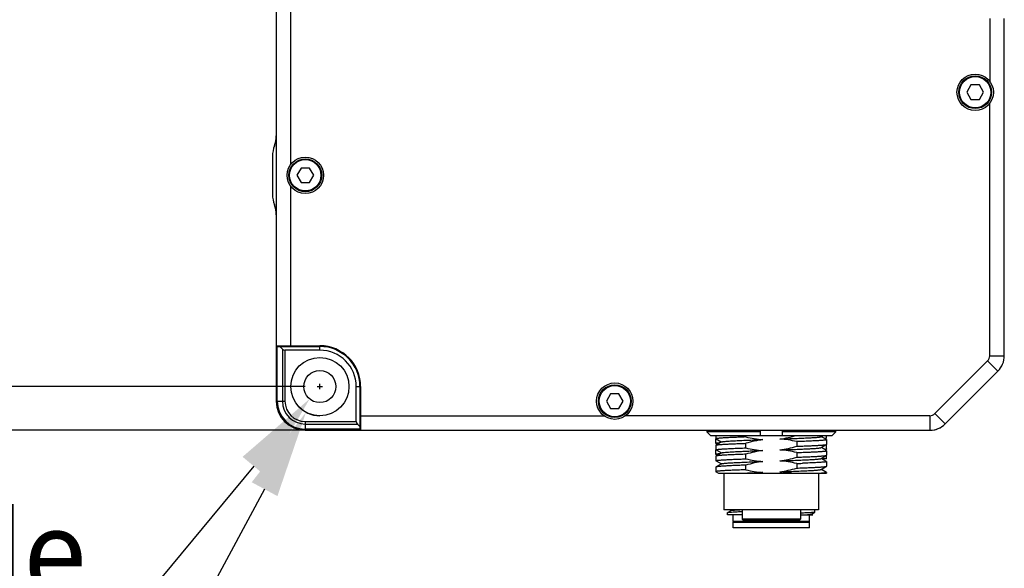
# Model space of a CAD drawing. Header units: millimetres. Extents: x 0 to 433, y -279 to 297.
# Tile 7 of 22: x 297 to 331, y -227 to -208. Entities that reach past the tile are written whole.
import ezdxf

# ---------------------------------------------------------------- set-up
doc = ezdxf.new("R2010")
doc.units = ezdxf.units.MM
doc.header["$LTSCALE"] = 23.1
doc.header["$PDMODE"] = 3
doc.header["$PDSIZE"] = 8
doc.layers.get('0').update_dxf_attribs({"linetype": 'CONTINUOUS'})
doc.layers.get('Defpoints').update_dxf_attribs({"linetype": 'CONTINUOUS'})
doc.layers.add('00_COMPONENTS', color=7, linetype='CONTINUOUS')
doc.layers.add('51__DRAFT_DIMS', color=7, linetype='CONTINUOUS')
doc.styles.get("Standard").update_dxf_attribs({"font": 'Roboto-Regular.ttf'})
doc.dimstyles.new('DIMSTYLE_1', dxfattribs={"dimtxt": 3, "dimasz": 3, "dimexe": 2.5, "dimexo": 0.5, "dimgap": 0.75, "dimtad": 1, "dimlfac": 4, "dimdsep": 46, "dimtxsty": 'STANDARD', "dimblk": '_FILLED', "dimblk1": '_FILLED', "dimblk2": '_FILLED', "dimcen": 0.09, "dimclrt": 3, "dimazin": 2, "dimtp": 0.5, "dimtm": 0.5, "dimtfac": 1, "dimtofl": 0, "dimtmove": 0, "dimatfit": 3, "dimldrblk": '_FILLED', "dimfxl": 1, "dimtolj": 1, "dimarcsym": 0})
doc.dimstyles.new('DIMSTYLE_4', dxfattribs={"dimtxt": 3, "dimasz": 3, "dimexe": 2.5, "dimexo": 0.5, "dimtad": 1, "dimlfac": 4, "dimdsep": 46, "dimtxsty": 'STANDARD', "dimblk": '_FILLED', "dimblk1": '_FILLED', "dimblk2": '_FILLED', "dimcen": 0.09, "dimclrt": 3, "dimazin": 2, "dimtp": 0.1, "dimtm": 0.1, "dimtfac": 1, "dimtofl": 0, "dimtmove": 0, "dimatfit": 1, "dimldrblk": '_FILLED', "dimfxl": 1, "dimtolj": 1, "dimarcsym": 0})
doc.dimstyles.new('DIMSTYLE_6', dxfattribs={"dimtxt": 3, "dimasz": 3, "dimexe": 2.5, "dimexo": 0.5, "dimtad": 1, "dimlfac": 4, "dimdsep": 46, "dimtxsty": 'STANDARD', "dimblk": '_FILLED', "dimblk1": '_FILLED', "dimblk2": '_FILLED', "dimcen": 0.09, "dimclrt": 3, "dimazin": 2, "dimtp": 0.2, "dimtm": 0.2, "dimtfac": 1, "dimtofl": 0, "dimtmove": 0, "dimatfit": 1, "dimldrblk": '_FILLED', "dimfxl": 1, "dimtolj": 1, "dimarcsym": 0})

# ---------------------------------------------------------------- blocks, each defined once
blk = doc.blocks.new('_FILLED')
at = {"color": 0, "linetype": 'ByBlock'}
blk.add_solid([(0, 0), (-1, 0.167), (-1, -0.167)], dxfattribs=at)
blk = doc.blocks.new('*D1')
at = {"layer": '51__DRAFT_DIMS', "color": 0, "lineweight": -2}
for p, q in [((312.72, -184.921), (272.298, -184.921)), ((274.798, -187.921), (274.798, -219.546)), ((308.408, -222.546), (272.298, -222.546))]:
    blk.add_line(p, q, dxfattribs=at)
at = {"layer": 'Defpoints', "color": 0}
for p in [(313.22, -184.921), (274.798, -222.546), (308.908, -222.546)]:
    blk.add_point(p, dxfattribs=at)
at = {"layer": '51__DRAFT_DIMS', "color": 0, "linetype": 'ByBlock', "lineweight": -2, "xscale": 3, "yscale": 3, "zscale": 3}
for p, rotation in [((274.798, -184.921), 90), ((274.798, -222.546), 270)]:
    blk.add_blockref('_FILLED', p, dxfattribs=dict(at, rotation=rotation))
at = {"layer": '51__DRAFT_DIMS', "color": 3, "insert": (270.048, -203.657), "char_height": 3, "attachment_point": 2, "rotation": 90, "line_spacing_factor": 0.9}
blk.add_mtext('\\A1;150.5', dxfattribs=at)
blk = doc.blocks.new('*D18')
at = {"layer": '51__DRAFT_DIMS', "color": 0, "lineweight": -2}
for p, q in [((307.008, -186.546), (278.452, -186.546)), ((280.952, -189.546), (280.952, -218.046)), ((307.008, -221.046), (278.452, -221.046))]:
    blk.add_line(p, q, dxfattribs=at)
at = {"layer": 'Defpoints', "color": 0}
for p in [(307.508, -186.546), (280.952, -221.046), (307.508, -221.046)]:
    blk.add_point(p, dxfattribs=at)
at = {"layer": '51__DRAFT_DIMS', "color": 0, "linetype": 'ByBlock', "lineweight": -2, "xscale": 3, "yscale": 3, "zscale": 3}
for p, rotation in [((280.952, -186.546), 90), ((280.952, -221.046), 270)]:
    blk.add_blockref('_FILLED', p, dxfattribs=dict(at, rotation=rotation))
at = {"layer": '51__DRAFT_DIMS', "color": 3, "insert": (276.202, -203.702), "char_height": 3, "attachment_point": 2, "rotation": 90, "line_spacing_factor": 0.9}
blk.add_mtext('\\A1;138', dxfattribs=at)
blk = doc.blocks.new('*D23')
at = {"layer": '51__DRAFT_DIMS', "color": 0}
for p, q in [((307.418, -221.046), (307.598, -221.046)), ((307.508, -221.136), (307.508, -220.956))]:
    blk.add_line(p, q, dxfattribs=at)
at = {"layer": '51__DRAFT_DIMS', "color": 0, "lineweight": -2}
for p in [(305.239, -223.776), (262.177, -229.897)]:
    blk.add_line(p, (300.153, -229.897), dxfattribs=at)
at = {"layer": 'Defpoints', "color": 0}
for p in [(307.859, -220.623), (307.156, -221.469)]:
    blk.add_point(p, dxfattribs=at)
at = {"layer": '51__DRAFT_DIMS', "color": 0, "linetype": 'ByBlock', "lineweight": -2, "xscale": 3, "yscale": 3, "zscale": 3, "rotation": 50.27668617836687}
blk.add_blockref('_FILLED', (307.156, -221.469), dxfattribs=at)
at = {"layer": '51__DRAFT_DIMS', "color": 3, "insert": (299.528, -225.272), "char_height": 3, "attachment_point": 3, "line_spacing_factor": 0.9}
blk.add_mtext('\\A1;3-%%c{\\A1;4.4Through Hole}', dxfattribs=at)
blk = doc.blocks.new('*D24')
at = {"layer": '51__DRAFT_DIMS', "color": 0}
for p, q in [((307.418, -221.046), (307.598, -221.046)), ((307.508, -221.136), (307.508, -220.956))]:
    blk.add_line(p, q, dxfattribs=at)
at = {"layer": '51__DRAFT_DIMS', "color": 0, "lineweight": -2}
for p in [(305.609, -224.567), (266.945, -239.918)]:
    blk.add_line(p, (297.33, -239.918), dxfattribs=at)
at = {"layer": 'Defpoints', "color": 0}
for p in [(307.982, -220.166), (307.033, -221.926)]:
    blk.add_point(p, dxfattribs=at)
at = {"layer": '51__DRAFT_DIMS', "color": 0, "linetype": 'ByBlock', "lineweight": -2, "xscale": 3, "yscale": 3, "zscale": 3, "rotation": 61.66203015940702}
blk.add_blockref('_FILLED', (307.033, -221.926), dxfattribs=at)
at = {"layer": '51__DRAFT_DIMS', "color": 3, "insert": (296.616, -230.793), "char_height": 3, "attachment_point": 3, "line_spacing_factor": 0.9}
blk.add_mtext('\\A1;3-%%c{\\A1;8x19\\PMirro-Symmetry}', dxfattribs=at)

msp = doc.modelspace()

# ---------------------------------------------------------------- linework, layer by layer
at = {"layer": '00_COMPONENTS', "color": 7}
for p, q in [((306.0078, -186.046), (306.0078, -221.546)), ((306.5078, -213.421), (306.5078, -194.171)), ((330.5078, -208.4124), (330.5078, -210.571)), ((331.0078, -219.9853), (331.0078, -208.4124)), ((329.8635, -210.696), (329.7191, -210.946)), ((329.7191, -210.946), (329.8635, -211.196)), ((330.1521, -210.696), (329.8635, -210.696)), ((330.2965, -210.946), (330.1521, -210.696)), ((330.1521, -211.196), (330.2965, -210.946)), ((329.8635, -211.196), (330.1521, -211.196)), ((330.5078, -219.9853), (330.5078, -211.321)), ((305.8828, -213.1328), (305.8828, -214.4591)), ((306.8635, -213.546), (306.7191, -213.796)), ((307.1521, -213.546), (306.8635, -213.546)), ((307.2965, -213.796), (307.1521, -213.546)), ((306.7191, -213.796), (306.8635, -214.046)), ((307.1521, -214.046), (307.2965, -213.796)), ((306.5078, -219.646), (306.5078, -214.171)), ((306.8635, -214.046), (307.1521, -214.046)), ((306.0078, -219.646), (307.5078, -219.646)), ((306.0078, -219.671), (307.5078, -219.671)), ((306.2212, -219.7594), (306.1328, -219.671)), ((307.5078, -219.796), (306.3096, -219.796)), ((330.4346, -220.1621), (328.6239, -221.9728)), ((330.7881, -220.5156), (328.9775, -222.3263)), ((308.7578, -222.2442), (308.7578, -221.046)), ((308.8828, -221.046), (308.8828, -222.546)), ((308.9078, -221.046), (308.9078, -222.546)), ((317.4885, -221.296), (317.3441, -221.546)), ((317.7771, -221.296), (317.4885, -221.296)), ((317.9215, -221.546), (317.7771, -221.296)), ((317.3441, -221.546), (317.4885, -221.796)), ((317.7771, -221.796), (317.9215, -221.546)), ((308.9078, -222.046), (317.2578, -222.046)), ((317.4885, -221.796), (317.7771, -221.796)), ((328.4471, -222.046), (318.0078, -222.046)), ((308.8828, -222.421), (308.7944, -222.3326)), ((307.0078, -222.546), (328.4471, -222.546)), ((320.7893, -222.546), (320.7893, -222.596)), ((322.6328, -222.596), (320.7893, -222.596)), ((320.7893, -222.596), (320.9161, -222.721)), ((320.9161, -222.721), (325.0994, -222.721)), ((321.1078, -222.721), (321.1078, -222.8408)), ((322.1347, -222.7755), (322.1347, -222.721)), ((322.6328, -222.721), (322.6328, -222.546)), ((323.3828, -222.546), (323.3828, -222.721)), ((325.2263, -222.596), (323.3828, -222.596)), ((324.7172, -222.7654), (324.794, -222.721)), ((324.905, -222.8668), (324.7234, -222.7618)), ((324.9078, -222.8124), (324.9078, -222.721)), ((325.0994, -222.721), (325.2263, -222.596)), ((325.2263, -222.596), (325.2263, -222.546)), ((327.5889, -222.5465), (327.5886, -222.546)), ((327.5889, -222.5465), (328.4461, -222.5465)), ((321.1078, -223.0006), (321.1078, -222.8421)), ((321.1078, -223.0576), (321.1078, -223.216)), ((321.2987, -222.9456), (321.1106, -223.0543)), ((321.1107, -222.8441), (321.2894, -222.9474)), ((321.1179, -223.0036), (321.1581, -223.0269)), ((321.2894, -222.9474), (321.2924, -222.9492)), ((322.1347, -223.1508), (322.1347, -222.9923)), ((323.8809, -222.9353), (323.8809, -223.0938)), ((324.717, -223.1405), (324.905, -223.0318)), ((324.861, -222.8414), (324.9044, -222.8163)), ((324.9078, -222.8126), (324.9078, -222.8124)), ((324.9078, -222.8701), (324.9078, -223.0286)), ((324.9078, -223.1873), (324.9078, -223.0318)), ((321.1078, -223.3756), (321.1078, -223.2171)), ((321.1078, -223.4326), (321.1078, -223.5911)), ((321.1106, -223.2193), (321.2922, -223.3243)), ((321.2985, -223.3207), (321.1107, -223.4293)), ((321.1177, -223.3785), (321.1582, -223.4018)), ((322.1347, -223.5258), (322.1347, -223.3674)), ((322.2819, -223.2567), (322.2839, -223.2566)), ((322.6268, -223.244), (322.6334, -223.2438)), ((322.6334, -223.2438), (322.7162, -223.2408)), ((323.8809, -223.3106), (323.8809, -223.4688)), ((324.7172, -223.5154), (324.905, -223.4068)), ((324.7255, -223.1382), (324.7232, -223.1369)), ((324.9049, -223.242), (324.7255, -223.1382)), ((324.8607, -223.2165), (324.9044, -223.1912)), ((324.9078, -223.2453), (324.9078, -223.4036)), ((324.9078, -223.521), (324.9078, -223.4068)), ((321.1106, -223.5943), (321.2924, -223.6994)), ((321.2986, -223.6958), (321.1106, -223.8046)), ((322.1347, -223.9008), (322.1347, -223.7426)), ((323.8809, -223.6854), (323.8809, -223.8438)), ((324.4086, -223.6644), (324.4065, -223.6645)), ((324.7169, -223.8905), (324.905, -223.7818)), ((324.9051, -223.6171), (324.7233, -223.5119)), ((324.9078, -223.521), (324.739, -223.521)), ((324.9078, -223.6201), (324.9078, -223.7785)), ((321.1078, -223.8078), (321.1078, -223.9661)), ((321.1106, -223.9693), (321.2, -224.021)), ((321.2, -224.021), (324.9078, -224.021)), ((321.3828, -224.021), (321.3828, -225.271)), ((324.6328, -224.021), (324.6328, -225.271)), ((324.7257, -223.8882), (324.7233, -223.8869)), ((324.9048, -223.9919), (324.7257, -223.8882)), ((324.9078, -223.9953), (324.9078, -224.021)), ((324.6328, -225.271), (321.3828, -225.271)), ((321.5078, -225.446), (321.5078, -225.3697)), ((322.0078, -225.446), (321.5078, -225.446)), ((321.5129, -225.3664), (321.5161, -225.3656)), ((321.636, -225.2953), (321.5138, -225.3659)), ((321.5872, -225.271), (321.6326, -225.2972)), ((321.6953, -225.671), (321.6953, -225.446)), ((322.0078, -225.271), (322.0078, -225.596)), ((324.0078, -225.271), (324.0078, -225.596)), ((324.0078, -225.446), (324.4302, -225.446)), ((324.3203, -225.671), (324.3203, -225.446)), ((324.3866, -225.4242), (324.5057, -225.3554)), ((324.4033, -225.4299), (324.3901, -225.4222)), ((324.4302, -225.4454), (324.4033, -225.4299)), ((324.5078, -225.3529), (324.5078, -225.271)), ((324.3203, -225.671), (321.6953, -225.671)), ((321.7203, -225.696), (321.6953, -225.671)), ((321.6953, -225.696), (324.3203, -225.696)), ((321.6953, -225.896), (321.6953, -225.696)), ((324.0078, -225.596), (322.0078, -225.596)), ((322.0578, -225.646), (322.0078, -225.596)), ((323.9578, -225.646), (322.0578, -225.646)), ((323.9578, -225.646), (324.0078, -225.596)), ((324.2953, -225.696), (324.3203, -225.671)), ((324.3203, -225.896), (324.3203, -225.696)), ((324.3203, -225.896), (321.6953, -225.896))]:
    msp.add_line(p, q, dxfattribs=at)
at = {"layer": '00_COMPONENTS', "color": 4}
for p, q in [((306.0444, -221.546), (306.0444, -219.671)), ((307.5078, -219.796), (307.5078, -219.671)), ((306.2212, -219.7594), (306.2212, -221.546)), ((306.3096, -219.796), (306.3096, -221.546)), ((330.5078, -219.9853), (331.0078, -219.9853)), ((330.4346, -220.1621), (330.7881, -220.5156)), ((308.7578, -221.046), (308.8828, -221.046)), ((306.0078, -221.546), (306.3096, -221.546)), ((328.4471, -222.046), (328.4471, -222.546)), ((328.6239, -221.9728), (328.9775, -222.3263)), ((307.0078, -222.2442), (308.7578, -222.2442)), ((307.0078, -222.2442), (307.0078, -222.546)), ((307.0078, -222.3326), (308.7944, -222.3326)), ((308.8828, -222.5094), (307.0078, -222.5094)), ((328.1498, -222.546), (328.15, -222.5465))]:
    msp.add_line(p, q, dxfattribs=at)
at = {"layer": '00_COMPONENTS', "color": 7}
for centre, radius in [((330.0078, -210.946), 0.625), ((330.0078, -210.946), 0.5625), ((307.0078, -213.796), 0.625), ((307.0078, -213.796), 0.5625), ((307.5078, -221.046), 1), ((307.5078, -221.046), 0.55), ((317.6328, -221.546), 0.625), ((317.6328, -221.546), 0.5625)]:
    msp.add_circle(centre, radius, dxfattribs=at)
at = {"layer": '00_COMPONENTS', "color": 4}
for centre in [(330.0078, -210.946), (307.0078, -213.796), (317.6328, -221.546)]:
    msp.add_circle(centre, 0.5375, dxfattribs=at)
at = {"layer": '00_COMPONENTS', "color": 7}
for centre, radius, start, end in [((305.0078, -212.4369), 1, 339.63587, 360), ((306.8828, -213.1328), 1, 159.63587, 180), ((306.8828, -214.4591), 1, 180, 200.36413), ((305.0078, -215.1551), 1, 0, 20.36413), ((306.4578, -219.421), 0.25, 244.17099, 270), ((307.5078, -221.046), 1.4, 0, 90), ((307.5078, -221.046), 1.375, 0, 90), ((307.5078, -221.046), 1.25, 0, 90), ((330.2578, -219.9853), 0.25, 315, 360), ((330.2578, -219.9853), 0.75, 315, 360), ((307.0078, -221.546), 1, 180, 270), ((309.1328, -222.096), 0.25, 180, 205.82901), ((328.4471, -221.796), 0.25, 270, 315), ((328.4471, -221.796), 0.75, 270, 315), ((328.4461, -221.7965), 0.75, 270, 297.50872), ((322.0057, -169.2556), 54.462, 271.97317, 272.17569), ((323.1684, -227.3803), 3.4193, 97.58328, 100.75158), ((321.5663, -225.5804), 0.2206, 102.57985, 103.16472)]:
    msp.add_arc(centre, radius, start, end, dxfattribs=at)
at = {"layer": '00_COMPONENTS', "color": 4}
for radius in [0.9634, 0.7866, 0.6982]:
    msp.add_arc((307.0078, -221.546), radius, 180, 270, dxfattribs=at)
at = {"layer": '00_COMPONENTS', "color": 7}
for centre, major_axis, start_param, end_param in [((306.3096, -219.671), (0, 0.125), -3.9269908, -3.1415927), ((308.8828, -222.2442), (0.125, 0), -3.1415927, -2.3561945)]:
    msp.add_ellipse(centre, major_axis=major_axis, ratio=1, start_param=start_param, end_param=end_param, dxfattribs=at)
for points, knots in [([(322.1347, -222.7755), (322.0607, -222.7782), (321.9197, -222.7835), (321.7196, -222.7917), (321.5435, -222.7994), (321.4133, -222.8062), (321.3236, -222.812), (321.2679, -222.8162), (321.2204, -222.8203), (321.181, -222.8243), (321.1506, -222.828), (321.1278, -222.8321), (321.1154, -222.835), (321.1078, -222.8387), (321.1078, -222.8408)], [0, 0, 0, 0, 0.2152308, 0.4106718, 0.5826855, 0.7280863, 0.7899498, 0.8441988, 0.8905851, 0.9288968, 0.9589719, 0.9807177, 0.9941698, 1, 1, 1, 1]), ([(323.2993, -222.8452), (323.3918, -222.842), (323.5714, -222.8356), (323.8303, -222.8258), (324.0662, -222.8158), (324.2725, -222.8061), (324.4232, -222.7978), (324.5246, -222.7907), (324.585, -222.7858), (324.6344, -222.7808), (324.6725, -222.7761), (324.6989, -222.7713), (324.7128, -222.7679), (324.7172, -222.7654)], [0, 0, 0, 0, 0.1952859, 0.3793399, 0.5469718, 0.6936768, 0.8153029, 0.8655253, 0.9082308, 0.9432051, 0.9702475, 0.989181, 1, 1, 1, 1]), ([(321.1078, -222.8408), (321.1078, -222.841), (321.1082, -222.8426), (321.1096, -222.8435), (321.1107, -222.8441)], [0, 0, 0, 0, 0.1867099, 1, 1, 1, 1]), ([(321.2421, -222.978), (321.2227, -222.9797), (321.1891, -222.9828), (321.1506, -222.9876), (321.1282, -222.9916), (321.1174, -222.9945), (321.111, -222.9967), (321.1078, -222.9994), (321.1078, -223.0006)], [0, 0, 0, 0, 0.4261708, 0.7346289, 0.8441167, 0.9237772, 0.9743671, 1, 1, 1, 1]), ([(321.1078, -223.0006), (321.1078, -223.0027), (321.1161, -223.0066), (321.1219, -223.0079), (321.1267, -223.009)], [0, 0, 0, 0, 0.2998031, 1, 1, 1, 1]), ([(321.1078, -223.0576), (321.1078, -223.0573), (321.1082, -223.0558), (321.1096, -223.0549), (321.1106, -223.0543)], [0, 0, 0, 0, 0.1877593, 1, 1, 1, 1]), ([(321.1106, -223.0543), (321.1139, -223.0524), (321.1238, -223.0496), (321.1425, -223.0459), (321.1691, -223.0423), (321.2197, -223.0367), (321.3017, -223.0301), (321.4212, -223.0226), (321.5674, -223.015), (321.7378, -223.0074), (321.9296, -222.9998), (322.0643, -222.9948), (322.1347, -222.9923)], [0, 0, 0, 0, 0.0111075, 0.0296759, 0.0557934, 0.0894058, 0.1785963, 0.2958339, 0.4391865, 0.6062575, 0.7942466, 1, 1, 1, 1]), ([(321.1179, -223.0036), (321.1168, -223.003), (321.1146, -223.0018), (321.1152, -222.9993), (321.1158, -222.9986)], [0, 0, 0, 0, 0.5887166, 1, 1, 1, 1]), ([(321.1158, -222.9986), (321.117, -222.9972), (321.122, -222.995), (321.1268, -222.9936), (321.13, -222.9928)], [0, 0, 0, 0, 0.366319, 1, 1, 1, 1]), ([(321.1287, -223.0075), (321.1275, -223.0071), (321.1238, -223.0061), (321.1201, -223.0049), (321.1179, -223.0036)], [0, 0, 0, 0, 0.3125564, 1, 1, 1, 1]), ([(321.2987, -222.9456), (321.3031, -222.943), (321.3171, -222.9395), (321.3434, -222.9348), (321.3817, -222.9302), (321.4312, -222.9253), (321.4918, -222.9203), (321.5932, -222.9132), (321.7438, -222.9047), (321.95, -222.8952), (322.1858, -222.8853), (322.4445, -222.8754), (322.6239, -222.869), (322.7162, -222.8658)], [0, 0, 0, 0, 0.0107984, 0.029721, 0.0568255, 0.0919673, 0.1348689, 0.1851923, 0.3066593, 0.4533152, 0.621039, 0.8049359, 1, 1, 1, 1]), ([(324.9078, -222.8701), (324.9078, -222.8721), (324.9002, -222.8759), (324.8878, -222.8789), (324.865, -222.883), (324.8346, -222.8868), (324.7952, -222.8909), (324.7476, -222.8949), (324.6919, -222.8989), (324.6022, -222.9046), (324.4721, -222.9115), (324.296, -222.9196), (324.0959, -222.9276), (323.9548, -222.9327), (323.8809, -222.9353)], [0, 0, 0, 0, 0.0058423, 0.019318, 0.041079, 0.0711632, 0.1094701, 0.1558477, 0.2100874, 0.2719446, 0.417342, 0.5893483, 0.7847849, 1, 1, 1, 1]), ([(323.8809, -223.0938), (323.9513, -223.0913), (324.0861, -223.0864), (324.2779, -223.0787), (324.4484, -223.0711), (324.5946, -223.0636), (324.7001, -223.0569), (324.7706, -223.0515), (324.8124, -223.0477), (324.8467, -223.0439), (324.8732, -223.0402), (324.8918, -223.0365), (324.9017, -223.0337), (324.905, -223.0318)], [0, 0, 0, 0, 0.2058219, 0.3938819, 0.5609871, 0.704359, 0.8215905, 0.8697822, 0.9107479, 0.9443334, 0.9704172, 0.9889439, 1, 1, 1, 1]), ([(324.9044, -222.8163), (324.9018, -222.8178), (324.8946, -222.8203), (324.8734, -222.8253), (324.8548, -222.8279), (324.8408, -222.8297)], [0, 0, 0, 0, 0.1383233, 0.3503811, 1, 1, 1, 1]), ([(324.9078, -222.8126), (324.9078, -222.8129), (324.9072, -222.8146), (324.9056, -222.8156), (324.9044, -222.8163)], [0, 0, 0, 0, 0.1897745, 1, 1, 1, 1]), ([(324.905, -222.8668), (324.9054, -222.8671), (324.9066, -222.8678), (324.9078, -222.8691), (324.9078, -222.8701)], [0, 0, 0, 0, 0.3368303, 1, 1, 1, 1]), ([(324.905, -223.0318), (324.9054, -223.0315), (324.9066, -223.0308), (324.9078, -223.0295), (324.9078, -223.0286)], [0, 0, 0, 0, 0.336234, 1, 1, 1, 1]), ([(321.1078, -223.216), (321.1078, -223.214), (321.1154, -223.2103), (321.1278, -223.2072), (321.1506, -223.2031), (321.181, -223.1993), (321.2204, -223.1953), (321.2679, -223.1913), (321.3237, -223.1872), (321.4133, -223.1815), (321.5435, -223.1746), (321.7196, -223.1666), (321.9197, -223.1586), (322.0607, -223.1534), (322.1347, -223.1508)], [0, 0, 0, 0, 0.0058397, 0.0193146, 0.0410756, 0.0711603, 0.1094678, 0.1558461, 0.2100863, 0.2719437, 0.4173407, 0.5893469, 0.784784, 1, 1, 1, 1]), ([(321.1106, -223.2193), (321.1102, -223.219), (321.109, -223.2183), (321.1078, -223.217), (321.1078, -223.216)], [0, 0, 0, 0, 0.3367155, 1, 1, 1, 1]), ([(321.1098, -223.2198), (321.1095, -223.2196), (321.1086, -223.2189), (321.1078, -223.2178), (321.1078, -223.217)], [0, 0, 0, 0, 0.3213207, 1, 1, 1, 1]), ([(321.2421, -223.353), (321.2226, -223.3547), (321.1891, -223.3578), (321.1506, -223.3626), (321.1282, -223.3666), (321.1174, -223.3695), (321.111, -223.3717), (321.1078, -223.3744), (321.1078, -223.3756)], [0, 0, 0, 0, 0.4261643, 0.7346174, 0.8441044, 0.9237661, 0.97436, 1, 1, 1, 1]), ([(321.1078, -223.3756), (321.1078, -223.3777), (321.1161, -223.3816), (321.122, -223.3829), (321.1268, -223.384)], [0, 0, 0, 0, 0.2996824, 1, 1, 1, 1]), ([(321.1107, -223.4294), (321.1102, -223.4296), (321.109, -223.4304), (321.1078, -223.4317), (321.1078, -223.4326)], [0, 0, 0, 0, 0.3373546, 1, 1, 1, 1]), ([(322.1347, -223.3674), (322.0643, -223.3699), (321.9297, -223.3749), (321.7379, -223.3824), (321.5675, -223.39), (321.4213, -223.3976), (321.3158, -223.4042), (321.2454, -223.4097), (321.2035, -223.4135), (321.1692, -223.4173), (321.1426, -223.421), (321.1239, -223.4247), (321.114, -223.4275), (321.1107, -223.4294)], [0, 0, 0, 0, 0.2056983, 0.3936599, 0.5606993, 0.7040437, 0.8212885, 0.8695026, 0.9105019, 0.9441323, 0.9702729, 0.9888674, 1, 1, 1, 1]), ([(321.1177, -223.3785), (321.1168, -223.3779), (321.1149, -223.3769), (321.1149, -223.3746), (321.1153, -223.374)], [0, 0, 0, 0, 0.6021201, 1, 1, 1, 1]), ([(321.1153, -223.374), (321.1162, -223.3726), (321.1209, -223.3703), (321.1254, -223.3689), (321.1285, -223.3681)], [0, 0, 0, 0, 0.3545884, 1, 1, 1, 1]), ([(321.2985, -223.3207), (321.3018, -223.3188), (321.3117, -223.3159), (321.3301, -223.3121), (321.3562, -223.3083), (321.4055, -223.3026), (321.4847, -223.2958), (321.5999, -223.2879), (321.7404, -223.2802), (321.9037, -223.2724), (322.0867, -223.2645), (322.215, -223.2593), (322.2819, -223.2567)], [0, 0, 0, 0, 0.0116718, 0.0308521, 0.0575604, 0.0916864, 0.1816287, 0.2993116, 0.4428464, 0.6096001, 0.7963992, 1, 1, 1, 1]), ([(322.2839, -223.2566), (322.3116, -223.2555), (322.4259, -223.2512), (322.5402, -223.2472), (322.6268, -223.244)], [0, 0, 0, 0, 0.2428047, 1, 1, 1, 1]), ([(323.2993, -223.2204), (323.3917, -223.2171), (323.5712, -223.2108), (323.83, -223.201), (324.0658, -223.191), (324.2721, -223.1813), (324.4227, -223.173), (324.5241, -223.1659), (324.5847, -223.1609), (324.6342, -223.156), (324.6724, -223.1513), (324.6986, -223.1466), (324.7125, -223.1431), (324.717, -223.1405)], [0, 0, 0, 0, 0.1951441, 0.3791237, 0.5468588, 0.6934498, 0.8149746, 0.8652992, 0.9081845, 0.9432874, 0.9703191, 0.9891883, 1, 1, 1, 1]), ([(323.8809, -223.3106), (323.9548, -223.3079), (324.0959, -223.3027), (324.296, -223.2945), (324.4721, -223.2868), (324.6023, -223.2799), (324.6919, -223.274), (324.7476, -223.2698), (324.7952, -223.2657), (324.8345, -223.2617), (324.865, -223.258), (324.8878, -223.254), (324.9002, -223.2511), (324.9078, -223.2473), (324.9078, -223.2453)], [0, 0, 0, 0, 0.215227, 0.4106748, 0.582685, 0.7280879, 0.7899536, 0.8442049, 0.8905919, 0.928899, 0.9589726, 0.9807112, 0.9941595, 1, 1, 1, 1]), ([(323.8809, -223.4688), (323.9513, -223.4663), (324.086, -223.4614), (324.2778, -223.4538), (324.4483, -223.4461), (324.5945, -223.4385), (324.7, -223.4319), (324.7704, -223.4265), (324.8123, -223.4227), (324.8465, -223.4189), (324.8731, -223.4152), (324.8918, -223.4115), (324.9017, -223.4087), (324.905, -223.4068)], [0, 0, 0, 0, 0.2057651, 0.3937806, 0.5608563, 0.7042156, 0.8214521, 0.8696532, 0.9106334, 0.9442387, 0.9703484, 0.9889069, 1, 1, 1, 1]), ([(324.9044, -223.1912), (324.9018, -223.1927), (324.8945, -223.1953), (324.8734, -223.2004), (324.8548, -223.203), (324.8408, -223.2048)], [0, 0, 0, 0, 0.1387317, 0.3510149, 1, 1, 1, 1]), ([(324.9078, -223.1875), (324.9078, -223.1878), (324.9072, -223.1895), (324.9056, -223.1905), (324.9044, -223.1912)], [0, 0, 0, 0, 0.1875291, 1, 1, 1, 1]), ([(324.9078, -223.2453), (324.9078, -223.245), (324.9074, -223.2435), (324.9059, -223.2426), (324.9049, -223.2419)], [0, 0, 0, 0, 0.1869916, 1, 1, 1, 1]), ([(324.905, -223.4068), (324.9054, -223.4066), (324.9066, -223.4058), (324.9078, -223.4045), (324.9078, -223.4036)], [0, 0, 0, 0, 0.3366081, 1, 1, 1, 1]), ([(321.1078, -223.5911), (321.1078, -223.5891), (321.1154, -223.5853), (321.1278, -223.5822), (321.1506, -223.5781), (321.181, -223.5743), (321.2204, -223.5703), (321.2679, -223.5663), (321.3237, -223.5622), (321.4133, -223.5565), (321.5435, -223.5496), (321.7196, -223.5416), (321.9197, -223.5336), (322.0607, -223.5284), (322.1347, -223.5258)], [0, 0, 0, 0, 0.0058404, 0.0193177, 0.0410804, 0.0711658, 0.1094733, 0.1558511, 0.2100907, 0.2719474, 0.4173434, 0.5893489, 0.7847852, 1, 1, 1, 1]), ([(321.1106, -223.5943), (321.1102, -223.594), (321.109, -223.5933), (321.1078, -223.592), (321.1078, -223.5911)], [0, 0, 0, 0, 0.3362146, 1, 1, 1, 1]), ([(322.1347, -223.7426), (322.0643, -223.745), (321.9296, -223.7499), (321.7378, -223.7576), (321.5673, -223.7653), (321.4211, -223.7728), (321.3156, -223.7794), (321.2452, -223.7849), (321.2033, -223.7887), (321.1691, -223.7925), (321.1425, -223.7962), (321.1238, -223.7999), (321.1139, -223.8027), (321.1106, -223.8046)], [0, 0, 0, 0, 0.2057615, 0.3937747, 0.5608487, 0.7042068, 0.8214436, 0.8696457, 0.9106272, 0.9442341, 0.9703455, 0.9889057, 1, 1, 1, 1]), ([(321.2986, -223.6958), (321.3031, -223.6933), (321.317, -223.6897), (321.3434, -223.6848), (321.3816, -223.6801), (321.4311, -223.6753), (321.4917, -223.6704), (321.5932, -223.6635), (321.7438, -223.6549), (321.9499, -223.6451), (322.1857, -223.6354), (322.4445, -223.6256), (322.6239, -223.619), (322.7162, -223.6158)], [0, 0, 0, 0, 0.010871, 0.0297916, 0.0568461, 0.0919601, 0.1348633, 0.1851955, 0.306717, 0.4532933, 0.6209879, 0.8049169, 1, 1, 1, 1]), ([(323.2993, -223.5955), (323.3917, -223.5922), (323.5711, -223.5856), (323.8299, -223.5759), (324.0657, -223.5662), (324.2719, -223.5563), (324.4226, -223.5478), (324.524, -223.5409), (324.5845, -223.536), (324.6339, -223.5311), (324.6722, -223.5264), (324.6987, -223.5215), (324.7127, -223.518), (324.7172, -223.5154)], [0, 0, 0, 0, 0.1951318, 0.3790305, 0.5465858, 0.6932749, 0.8148382, 0.8650677, 0.9078507, 0.942913, 0.9700457, 0.9890953, 1, 1, 1, 1]), ([(323.8809, -223.8438), (323.9513, -223.8413), (324.086, -223.8364), (324.2778, -223.8287), (324.4483, -223.8211), (324.5945, -223.8136), (324.7, -223.807), (324.7704, -223.8015), (324.8123, -223.7977), (324.8465, -223.7939), (324.8731, -223.7902), (324.8918, -223.7865), (324.9017, -223.7837), (324.905, -223.7818)], [0, 0, 0, 0, 0.2057673, 0.3937845, 0.5608609, 0.7042198, 0.8214556, 0.8696564, 0.9106362, 0.9442412, 0.9703505, 0.9889083, 1, 1, 1, 1]), ([(324.4068, -223.6645), (324.3811, -223.6657), (324.27, -223.6707), (324.1588, -223.6752), (324.0733, -223.6784)], [0, 0, 0, 0, 0.2308034, 1, 1, 1, 1]), ([(324.9078, -223.6201), (324.9078, -223.6213), (324.9048, -223.6239), (324.8985, -223.6261), (324.8882, -223.6289), (324.8666, -223.6328), (324.8296, -223.6376), (324.7736, -223.6429), (324.7024, -223.6483), (324.6167, -223.6537), (324.5171, -223.6592), (324.4462, -223.6626), (324.4086, -223.6644)], [0, 0, 0, 0, 0.0068334, 0.0201824, 0.041163, 0.0699708, 0.1511316, 0.2632745, 0.4055466, 0.5767576, 0.7754681, 1, 1, 1, 1]), ([(324.905, -223.7818), (324.9054, -223.7815), (324.9066, -223.7808), (324.9078, -223.7795), (324.9078, -223.7785)], [0, 0, 0, 0, 0.3366933, 1, 1, 1, 1]), ([(324.9051, -223.617), (324.9055, -223.6172), (324.9067, -223.618), (324.9078, -223.6192), (324.9078, -223.6201)], [0, 0, 0, 0, 0.3341356, 1, 1, 1, 1]), ([(321.1106, -223.8046), (321.1102, -223.8048), (321.109, -223.8056), (321.1078, -223.8069), (321.1078, -223.8078)], [0, 0, 0, 0, 0.336725, 1, 1, 1, 1]), ([(322.1347, -223.9008), (322.0607, -223.9034), (321.9197, -223.9085), (321.7196, -223.9166), (321.5435, -223.9246), (321.4133, -223.9316), (321.3236, -223.9372), (321.2679, -223.9413), (321.2204, -223.9453), (321.181, -223.9493), (321.1506, -223.9531), (321.1278, -223.9572), (321.1154, -223.9603), (321.1078, -223.964), (321.1078, -223.9661)], [0, 0, 0, 0, 0.2152182, 0.4106485, 0.5826575, 0.7280539, 0.7899105, 0.8441489, 0.8905247, 0.928834, 0.9589174, 0.9806784, 0.9941505, 1, 1, 1, 1]), ([(321.1078, -223.9661), (321.1078, -223.9663), (321.1082, -223.9678), (321.1096, -223.9687), (321.1106, -223.9693)], [0, 0, 0, 0, 0.1882231, 1, 1, 1, 1]), ([(321.935, -224.0211), (321.994, -224.0184), (322.2544, -224.0073), (322.5148, -223.9979), (322.7162, -223.9908)], [0, 0, 0, 0, 0.2264943, 1, 1, 1, 1]), ([(323.2993, -223.9704), (323.3917, -223.9672), (323.5711, -223.9608), (323.8299, -223.9509), (324.0657, -223.941), (324.2719, -223.9314), (324.4225, -223.9229), (324.524, -223.9158), (324.5846, -223.9109), (324.634, -223.906), (324.6722, -223.9014), (324.6985, -223.8966), (324.7125, -223.8931), (324.7169, -223.8905)], [0, 0, 0, 0, 0.1950976, 0.3790802, 0.5467413, 0.6932983, 0.8148802, 0.8652478, 0.9081161, 0.9431582, 0.9701924, 0.9891202, 1, 1, 1, 1]), ([(324.9078, -223.995), (324.9078, -223.9965), (324.9034, -223.9995), (324.8952, -224.002), (324.8809, -224.0052), (324.8616, -224.0083), (324.8367, -224.0115), (324.7929, -224.0161), (324.7574, -224.019), (324.732, -224.021)], [0, 0, 0, 0, 0.0237297, 0.0737138, 0.1533865, 0.2632299, 0.4031817, 0.5730104, 1, 1, 1, 1]), ([(324.9048, -223.9917), (324.9053, -223.992), (324.9065, -223.9927), (324.9078, -223.994), (324.9078, -223.995)], [0, 0, 0, 0, 0.3398654, 1, 1, 1, 1]), ([(321.5078, -225.3697), (321.5078, -225.369), (321.5097, -225.3674), (321.5116, -225.3668), (321.5129, -225.3664)], [0, 0, 0, 0, 0.3339055, 1, 1, 1, 1]), ([(321.5183, -225.3651), (321.5191, -225.3649), (321.5229, -225.3639), (321.5268, -225.3632), (321.5298, -225.3627)], [0, 0, 0, 0, 0.2173094, 1, 1, 1, 1]), ([(321.5298, -225.3627), (321.5507, -225.359), (321.6061, -225.3536), (321.708, -225.3462), (321.8462, -225.3389), (321.9501, -225.3344), (322.0075, -225.332)], [0, 0, 0, 0, 0.1330858, 0.3483506, 0.6400115, 1, 1, 1, 1]), ([(321.6364, -225.2955), (321.6392, -225.2938), (321.6482, -225.2916), (321.6655, -225.2885), (321.691, -225.2856), (321.7244, -225.2828), (321.7656, -225.2799), (321.8348, -225.2757), (321.8904, -225.2729), (321.9297, -225.271)], [0, 0, 0, 0, 0.0329072, 0.0926414, 0.1797009, 0.2937872, 0.4339621, 0.5991663, 1, 1, 1, 1]), ([(324.5057, -225.3554), (324.5011, -225.358), (324.4858, -225.3608), (324.4566, -225.3652), (324.413, -225.3693), (324.3561, -225.3736), (324.2859, -225.3779), (324.1684, -225.3839), (324.0744, -225.3878), (324.0079, -225.3903)], [0, 0, 0, 0, 0.0315109, 0.0911383, 0.1787383, 0.29358, 0.4345909, 0.6004282, 1, 1, 1, 1]), ([(324.1501, -225.446), (324.1817, -225.4444), (324.2372, -225.4413), (324.3017, -225.4368), (324.3414, -225.4329), (324.3621, -225.4303), (324.3765, -225.4276), (324.3841, -225.4257), (324.3866, -225.4242)], [0, 0, 0, 0, 0.3988793, 0.7011532, 0.8146713, 0.902477, 0.964223, 1, 1, 1, 1]), ([(324.5078, -225.353), (324.5078, -225.3537), (324.5069, -225.3547), (324.506, -225.3552), (324.5057, -225.3554)], [0, 0, 0, 0, 0.6628894, 1, 1, 1, 1])]:
    msp.add_open_spline(points, degree=3, knots=knots, dxfattribs=at)
for points in [[(322.1347, -222.7755), (322.3256, -222.8208), (322.5205, -222.8532), (322.7163, -222.8658)], [(323.2984, -222.8453), (323.4928, -222.8195), (323.6852, -222.776), (323.8734, -222.721)], [(321.1092, -222.8443), (321.1085, -222.8438), (321.1078, -222.8429), (321.1078, -222.842)], [(322.7163, -222.8658), (322.5196, -222.8918), (322.3251, -222.9365), (322.1347, -222.9923)], [(323.8809, -222.9353), (323.6898, -222.8899), (323.4945, -222.8578), (323.2984, -222.8453)], [(323.2993, -223.2204), (323.496, -223.1942), (323.6905, -223.1496), (323.8809, -223.0938)], [(322.1347, -223.1508), (322.3258, -223.1962), (322.5211, -223.2284), (322.7171, -223.2409)], [(322.7171, -223.2409), (322.5202, -223.2669), (322.3253, -223.3114), (322.1347, -223.3674)], [(323.8809, -223.3106), (323.69, -223.2653), (323.4951, -223.2329), (323.2993, -223.2204)], [(324.9078, -223.1875), (324.9078, -223.1875), (324.9078, -223.1874), (324.9078, -223.1874), (324.9078, -223.1874)], [(322.1347, -223.5258), (322.3256, -223.5711), (322.5205, -223.6032), (322.7163, -223.6158)], [(322.7163, -223.6158), (322.5196, -223.6419), (322.3251, -223.6868), (322.1347, -223.7426)], [(323.2985, -223.5955), (323.4954, -223.5694), (323.6902, -223.5247), (323.8809, -223.4688)], [(323.8809, -223.6854), (323.6898, -223.6399), (323.4945, -223.608), (323.2985, -223.5955)], [(322.1347, -223.9008), (322.3258, -223.9462), (322.5211, -223.9783), (322.7171, -223.9909)], [(323.2991, -223.9704), (323.4958, -223.9443), (323.6904, -223.8997), (323.8809, -223.8438)], [(323.6953, -224.021), (323.5645, -223.9965), (323.432, -223.979), (323.2991, -223.9704)]]:
    msp.add_open_spline(points, degree=3, dxfattribs=at)
at = {"layer": '51__DRAFT_DIMS', "color": 4}
msp.add_arc((307.5078, -221.046), 1, 220.8937, 270, dxfattribs=at)

# ---------------------------------------------------------------- dimensions: what is measured, and where the dimension line sits
for base, p1, p2, picture, middle in [((274.7979, -222.546), (313.2196, -184.921), (308.9078, -222.546), '*D1', (274.7979, -203.6573)), ((280.9525, -221.046), (307.5078, -186.546), (307.5078, -221.046), '*D18', (280.9525, -203.7022))]:
    dim = msp.add_linear_dim(base=base, p1=p1, p2=p2, angle=270, dimstyle='DIMSTYLE_1', dxfattribs=at)
    dim.commit()
    dim.dimension.update_dxf_attribs({"geometry": picture, "text_midpoint": middle, "dimtype": 160})
for p1, p2, text, dimstyle, picture, middle in [((307.9825, -220.1658), (307.0331, -221.9261), '3-%%c{\\A1;<>x19\\PMirro-Symmetry}', 'DIMSTYLE_6', '*D24', (281.7807, -239.9178)), ((307.8593, -220.623), (307.1563, -221.469), '3-%%c{\\A1;<>Through Hole}', 'DIMSTYLE_4', '*D23', (280.8526, -229.897))]:
    dim = msp.add_diameter_dim_2p(p1=p1, p2=p2, text=text, dimstyle=dimstyle, override={"dimtih": 1, "dimtoh": 1, "dimpost": '<>', "dimtxsty": 'STANDARD'}, dxfattribs=at)
    dim.commit()
    dim.dimension.update_dxf_attribs({"geometry": picture, "text_midpoint": middle, "dimtype": 163})

doc.saveas('drawing.dxf')
